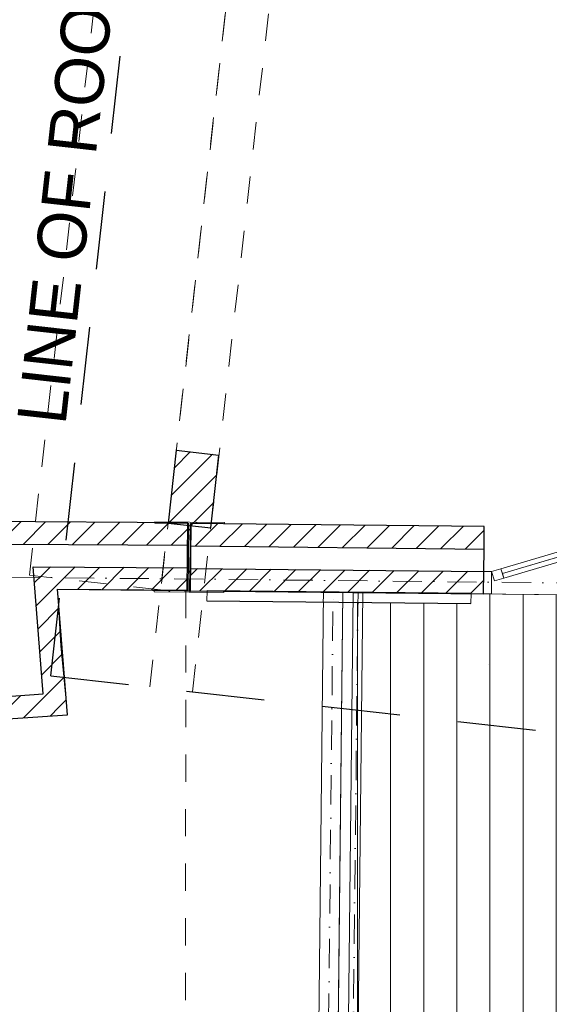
# Model space of a CAD drawing. Header units: millimetres. Extents: x -115474967 to 444143, y -74377 to 241828222.
# Tile 117 of 256: x -47292 to -44576, y 105153 to 110206. Entities that reach past the tile are written whole.
import ezdxf

# ---------------------------------------------------------------- set-up
doc = ezdxf.new("R2010")
doc.units = ezdxf.units.MM
doc.header["$MEASUREMENT"] = 0
doc.set_wipeout_variables(frame=1)
for name, pattern in [('Dashed', [280, 140, -140]), ('Dot & Dashed', [280, 150, -60, 0, -70]), ('Hidden Line', [140, 100, -40]), ('Long Dashed', [700, 400, -300]), ('Wipeout_Contour', [1000, 0, -1000])]:
    doc.linetypes.add(name, pattern=pattern)
for name, color, linetype, lineweight in [('0_Pen_No__16', 9, 'Continuous', 20), ('0_Pen_No__3', 7, 'Continuous', 15), ('0_Pen_No__6', 7, 'Continuous', 5), ('A_BEAMS_Pen_No__2', 7, 'Continuous', 20), ('A_BEAMS_Pen_No__69', 255, 'Continuous', 20), ('A_BEAMS_Pen_No__90', 255, 'Continuous', 20), ('A_COLUMNS_Pen_No__3', 7, 'Continuous', 15), ('A_FLOORS STRUCTURE_Pen_No__128', 9, 'Continuous', 0), ('A_FLOORS STRUCTURE_Pen_No__3', 7, 'Continuous', 15), ('A_SURVEY_Pen_No__6', 7, 'Continuous', 5), ('A_WALL LOAD_Pen_No__1', 7, 'Continuous', 30), ('A_WALL LOAD_Pen_No__3', 7, 'Continuous', 15), ('A_WALL LOAD_Pen_No__6', 7, 'Continuous', 5), ('BUILDING_Pen_No__2', 7, 'Continuous', 20), ('C-GRID _Pen_No__5', 7, 'Continuous', 5), ('SEWER LINE_Pen_No__1', 7, 'Continuous', 30)]:
    doc.layers.add(name, color=color, linetype=linetype, lineweight=lineweight)
for name, color, linetype in [('A_BEAMS', 7, 'Continuous'), ('A_COLUMNS', 7, 'Continuous'), ('A_FLOORS STRUCTURE', 7, 'Continuous'), ('A_WALL LOAD', 7, 'Continuous')]:
    doc.layers.add(name, color=color, linetype=linetype)
doc.layers.add('A_COLUMNS_Pen_No__7', color=7, linetype='Continuous', lineweight=5, true_color=0x3f3f3f)
doc.layers.add('A_WALL LOAD_Pen_No__7', color=7, linetype='Continuous', lineweight=5, true_color=0x3f3f3f)
doc.styles.add('GENERATED_STYLE_1', font='GOTHIC.TTF')
pattern_1 = [(45, (2e-12, 39217.5), (-63.63961, 63.63961), [])]

# ---------------------------------------------------------------- blocks, each defined once
blk = doc.blocks.new('IPE Beam 20[9]', base_point=(-45742.8, 62479.7))
at = {"layer": 'A_BEAMS_Pen_No__69', "color": 255, "linetype": 'Dot & Dashed', "lineweight": 20}
blk.add_line((-45742.8, 62479.7), (-45684.4, 68049.7), dxfattribs=at)
at = {"layer": 'A_BEAMS_Pen_No__90', "color": 255, "linetype": 'Continuous', "lineweight": 20}
for p, q in [((-45763.6, 65265.2), (-45734.4, 68050.1)), ((-45734.4, 68050.1), (-45684.4, 68049.7)), ((-45684.4, 68049.7), (-45634.4, 68049.3)), ((-45634.4, 68049.3), (-45663.6, 65264.2))]:
    blk.add_line(p, q, dxfattribs=at)
blk = doc.blocks.new('Rail Wired 02 20[48]', base_point=(-45616.1, 62604.8))
at = {"layer": '0_Pen_No__16', "color": 9, "linetype": 'Dot & Dashed', "lineweight": 20}
blk.add_line((-45616.1, 62604.8), (-45556.4, 68048.7), dxfattribs=at)
at = {"layer": '0_Pen_No__16', "color": 9, "linetype": 'Continuous', "lineweight": 20, "flags": 128}
blk.add_lwpolyline([(-45590.8, 62628.6), (-45641.4, 62581.1), (-45581.4, 68048.9), (-45531.4, 68048.5)], close=True, dxfattribs=at)
blk = doc.blocks.new('IPE Column 20[98]', base_point=(-46421.7, 68230.2))
at = {"layer": 'A_COLUMNS_Pen_No__7', "linetype": 'Continuous', "lineweight": 5, "true_color": 0x3f3f3f}
h = blk.add_hatch(dxfattribs=at)
h.set_pattern_fill('STEEL', color=250, style=0, pattern_type=2)
h.set_pattern_definition([(45, (0, 0), (-159.099, 159.099), []), (45, (-53.03, 53.03), (-159.099, 159.099), [])])
h.paths.add_polyline_path([(-46601.5, 68052.5), (-46245.5, 68048.9), (-46245.5, 68055.9), (-46420, 68057.7), (-46416.5, 68402.6), (-46242, 68400.9), (-46241.9, 68407.9), (-46597.9, 68411.5), (-46598, 68404.5), (-46423.5, 68402.7), (-46427, 68057.7), (-46601.4, 68059.5)])
at = {"layer": 'A_COLUMNS_Pen_No__3', "color": 7, "linetype": 'Continuous', "lineweight": 15}
for p, q in [((-46597.9, 68411.5), (-46598, 68404.5)), ((-46241.9, 68407.9), (-46597.9, 68411.5)), ((-46598, 68404.5), (-46423.5, 68402.7)), ((-46423.5, 68402.7), (-46427, 68057.7)), ((-46420, 68057.7), (-46416.5, 68402.6)), ((-46416.5, 68402.6), (-46242, 68400.9)), ((-46242, 68400.9), (-46241.9, 68407.9)), ((-46601.4, 68059.5), (-46601.5, 68052.5)), ((-46427, 68057.7), (-46601.4, 68059.5)), ((-46245.5, 68055.9), (-46420, 68057.7)), ((-46601.5, 68052.5), (-46245.5, 68048.9)), ((-46245.5, 68048.9), (-46245.5, 68055.9))]:
    blk.add_line(p, q, dxfattribs=at)

msp = doc.modelspace()

# ---------------------------------------------------------------- hatches: boundary and pattern name
at = {"layer": 'A_WALL LOAD_Pen_No__7', "linetype": 'Continuous', "lineweight": 5, "true_color": 0x3f3f3f}
h = msp.add_hatch(dxfattribs=at)
h.set_pattern_fill('HATCH__BRICK', color=250, style=0, pattern_type=2)
h.set_pattern_definition(pattern_1)
h.paths.add_polyline_path([(-46530.30011, 107622.54892), (-46311.66837, 107598.05104), (-46269.80758, 107971.63844), (-46488.43942, 107996.13632)])
h = msp.add_hatch(dxfattribs=at)
h.set_pattern_fill('HATCH__BRICK', color=250, style=0, pattern_type=2)
h.set_pattern_definition(pattern_1)
h.paths.add_polyline_path([(-47347.89749, 107514.55063), (-46430.6844, 107508.34907), (-46429.90687, 107623.34644), (-47472.55671, 107630.39612)])
h = msp.add_hatch(dxfattribs=at)
h.set_pattern_fill('HATCH__BRICK', color=250, style=0, pattern_type=2)
h.set_pattern_definition(pattern_1)
h.paths.add_polyline_path([(-46414.38727, 107619.9487), (-46415.59254, 107504.955), (-44910.29172, 107489.17766), (-44909.08645, 107604.17135)])
h = msp.add_hatch(dxfattribs=at)
h.set_pattern_fill('HATCH__BRICK', color=250, style=0, pattern_type=2)
h.set_pattern_definition(pattern_1)
h.paths.add_polyline_path([(-47046.90989, 106638.55203), (-47098.57905, 107282.85965), (-47223.23827, 107398.70514), (-47170.85559, 106745.50002)])
h = msp.add_hatch(dxfattribs=at)
h.set_pattern_fill('HATCH__BRICK', color=250, style=0, pattern_type=2)
h.set_pattern_definition(pattern_1)
h.paths.add_polyline_path([(-47098.57905, 107282.85965), (-46432.23947, 107278.35432), (-46431.46193, 107393.35169), (-47223.23827, 107398.70514)])
h = msp.add_hatch(dxfattribs=at)
h.set_pattern_fill('HATCH__BRICK', color=250, style=0, pattern_type=2)
h.set_pattern_definition(pattern_1)
h.paths.add_polyline_path([(-47779.25118, 106589.45065), (-47046.90989, 106638.55203), (-47170.85559, 106745.50002), (-47786.94433, 106704.19303)])

# ---------------------------------------------------------------- linework, layer by layer
at = {"layer": '0_Pen_No__3', "color": 7, "linetype": 'Dashed', "lineweight": 15}
msp.add_lwpolyline([(-36525.27003, 101710.55442), (-45605.59477, 101768.87627), (-45634.46457, 107266.75522), (-46438.93737, 107275.18423), (-46447.90154, 101122.8607), (-35771.30794, 100962.39591), (-35781.33734, 103440.06766), (-29053.84853, 103299.88155), (-29021.97294, 104109.98332), (-29260.99307, 104119.3882), (-28986.25255, 107155.38783), (-36468.04119, 107170.6798)], close=True, dxfattribs=at)
at = {"layer": '0_Pen_No__6', "color": 7, "linetype": 'Dashed', "lineweight": 5}
msp.add_lwpolyline([(-46568.76392, 107279.27741), (-47242.04645, 107354.71917), (-46050.33193, 117821.62722), (-45395.8362, 117747.10932)], close=True, dxfattribs=at)
at = {"layer": 'A_WALL LOAD_Pen_No__1', "color": 7, "linetype": 'Continuous', "lineweight": 30}
for p, q in [((-46488.43939, 107996.13632), (-46269.80761, 107971.63848)), ((-46488.43939, 107996.13632), (-46269.80761, 107971.63848)), ((-44910.29177, 107489.17762), (-44909.0865, 107604.1713)), ((-44910.29177, 107489.17762), (-44909.0865, 107604.1713)), ((-47347.89749, 107514.55063), (-46430.6844, 107508.34907)), ((-46415.59254, 107504.95499), (-44910.29184, 107489.17757)), ((-44911.49705, 107374.18393), (-44910.29177, 107489.17762)), ((-44911.49705, 107374.18393), (-44910.29177, 107489.17762)), ((-47170.85559, 106745.50002), (-47223.23827, 107398.70514)), ((-47223.23827, 107398.70514), (-46431.46193, 107393.35169)), ((-46416.79782, 107389.96132), (-44911.497, 107374.18391)), ((-47786.94433, 106704.19303), (-47170.85559, 106745.50002))]:
    msp.add_line(p, q, dxfattribs=at)
for points in [[(-46488.43939, 107996.13631), (-46530.30011, 107622.54888)], [(-46311.66833, 107598.05104), (-46269.80761, 107971.63847)], [(-46429.90687, 107623.34644), (-47472.55671, 107630.39612)], [(-46530.30011, 107622.54888), (-46311.66833, 107598.05104)], [(-46432.23947, 107278.35432), (-46429.90687, 107623.34644)], [(-46414.38727, 107619.94871), (-46418.00309, 107274.96765)], [(-44909.08645, 107604.1713), (-46414.38727, 107619.94871)], [(-47046.90989, 106638.55203), (-47098.57905, 107282.85965)], [(-47098.57905, 107282.85965), (-46432.23947, 107278.35432)], [(-46330.92717, 107274.27503), (-46331.43687, 107224.27763)], [(-57982.83213, 105905.32982), (-47046.90989, 106638.55203)]]:
    msp.add_lwpolyline(points, dxfattribs=at)
at = {"layer": 'A_WALL LOAD_Pen_No__3', "color": 7, "linetype": 'Hidden Line', "lineweight": 15}
msp.add_lwpolyline([(-46330.92717, 107274.27503), (-46331.43687, 107224.27763)], dxfattribs=at)
msp.add_lwpolyline([(-46330.92717, 107274.27503), (-46331.43687, 107224.27763)], dxfattribs=at)
msp.add_lwpolyline([(-46330.92717, 107274.27503), (-46331.43687, 107224.27763)], dxfattribs=at)
msp.add_lwpolyline([(-46330.92717, 107274.27503), (-46331.43687, 107224.27763)], dxfattribs=at)
at = {"layer": 'A_WALL LOAD_Pen_No__6', "color": 7, "linetype": 'Continuous', "lineweight": 5}
for p, q in [((-43509.82808, 107751.16513), (-44816.45702, 107363.99979)), ((-44871.49924, 107373.76471), (-44911.49705, 107374.18393)), ((-44823.5595, 107387.96966), (-44871.49924, 107373.76471)), ((-44871.49924, 107373.76471), (-44857.29429, 107325.82496)), ((-44809.35454, 107340.02992), (-44823.5595, 107387.96966)), ((-44857.29429, 107325.82496), (-44809.35454, 107340.02992))]:
    msp.add_line(p, q, dxfattribs=at)
for points in [[(-43516.93056, 107775.135), (-44823.5595, 107387.96966), (-44816.45702, 107363.99979), (-43509.82808, 107751.16513)], [(-43509.82808, 107751.16513), (-44816.45702, 107363.99979), (-44809.35454, 107340.02992), (-43502.7256, 107727.19525)]]:
    msp.add_lwpolyline(points, close=True, dxfattribs=at)
at = {"layer": 'BUILDING_Pen_No__2', "color": 7, "linetype": 'Continuous', "lineweight": 20}
for p, q in [((-47098.45429, 107282.09962), (-47080.7095, 106993.00015)), ((-47046.9099, 106638.55202), (-47080.7095, 106993.00015)), ((-54986.30016, 106103.3174), (-47046.9099, 106638.55202))]:
    msp.add_line(p, q, dxfattribs=at)
at = {"layer": 'SEWER LINE_Pen_No__1', "color": 7, "linetype": 'Long Dashed', "lineweight": 30}
msp.add_arc((-47131.57159, 106839.1175), 0.5, 173.60663677, 263.60663677, dxfattribs=at)

# ---------------------------------------------------------------- texts
at = {"layer": 'A_SURVEY_Pen_No__6', "color": 7, "linetype": 'Continuous', "lineweight": 5, "insert": (-46978.97433, 109926.10543), "char_height": 250, "attachment_point": 5, "rotation": 83.60663677, "style": 'GENERATED_STYLE_1'}
msp.add_mtext('\\A1;{\\pqc;\\fCentury Gothic|b0|i0|c0|p34;LINE OF ROOF ABOVE}', dxfattribs=at)

# ---------------------------------------------------------------- next in the draw order: wipeouts: each hides what was drawn before it
at = {"color": 254, "linetype": 'Wipeout_Contour', "lineweight": 0, "ltscale": 308883.85983}
msp.add_wipeout([(-36468.04119, 107170.67977), (-45634.46457, 107266.75522), (-45692.31803, 101747.03493), (-36525.27012, 101710.55447)], dxfattribs=at).dxf.layer = 'A_FLOORS STRUCTURE'

# ---------------------------------------------------------------- next in the draw order: hatches: boundary and pattern name
at = {"layer": 'A_FLOORS STRUCTURE_Pen_No__128', "linetype": 'Continuous', "lineweight": 0}
h = msp.add_hatch(dxfattribs=at)
h.set_pattern_fill('PATTERN__DECK_II', color=9, style=0, pattern_type=2)
h.set_pattern_definition([(90, (2e-12, 39217.5), (-170, 0), [])])
h.paths.add_polyline_path([(-36468.04119, 107170.67977), (-45634.46457, 107266.75522), (-45692.31803, 101747.03493), (-36525.27012, 101710.55447)])
at = {"layer": 'A_WALL LOAD_Pen_No__7', "linetype": 'Continuous', "lineweight": 5, "true_color": 0x3f3f3f}
h = msp.add_hatch(dxfattribs=at)
h.set_pattern_fill('HATCH__BRICK', color=250, style=0, pattern_type=2)
h.set_pattern_definition(pattern_1)
h.paths.add_polyline_path([(-46331.43687, 107224.27763), (-44977.27831, 107210.47258), (-44976.76861, 107260.46998), (-46330.92717, 107274.27503)])

# ---------------------------------------------------------------- next in the draw order: linework, layer by layer
at = {"layer": 'A_FLOORS STRUCTURE_Pen_No__3', "color": 7, "linetype": 'Continuous', "lineweight": 15}
msp.add_lwpolyline([(-36468.04119, 107170.67977), (-45634.46457, 107266.75522), (-45692.31803, 101747.03493), (-36525.27012, 101710.55447)], close=True, dxfattribs=at)
at = {"layer": 'A_WALL LOAD_Pen_No__1', "color": 7, "linetype": 'Continuous', "lineweight": 30}
msp.add_line((-44912.70232, 107259.19025), (-44911.49705, 107374.18393), dxfattribs=at)
msp.add_line((-44912.70232, 107259.19025), (-44911.49705, 107374.18393), dxfattribs=at)
msp.add_line((-44912.70232, 107259.19025), (-44911.49705, 107374.18393), dxfattribs=at)
for points in [[(-44976.76861, 107260.46998), (-46330.92717, 107274.27503)], [(-46331.43687, 107224.27763), (-44977.27831, 107210.47258)], [(-44977.27831, 107210.47258), (-44976.76861, 107260.46998)]]:
    msp.add_lwpolyline(points, dxfattribs=at)
at = {"layer": 'A_WALL LOAD_Pen_No__3', "color": 7, "linetype": 'Hidden Line', "lineweight": 15}
for points in [[(-44976.76861, 107260.46998), (-46330.92717, 107274.27503)], [(-44976.76861, 107260.46998), (-46330.92717, 107274.27503)], [(-44976.76861, 107260.46998), (-46330.92717, 107274.27503)], [(-44976.76861, 107260.46998), (-46330.92717, 107274.27503)], [(-46331.43687, 107224.27763), (-44977.27831, 107210.47258)], [(-46331.43687, 107224.27763), (-44977.27831, 107210.47258)], [(-46331.43687, 107224.27763), (-44977.27831, 107210.47258)], [(-46331.43687, 107224.27763), (-44977.27831, 107210.47258)], [(-44977.27831, 107210.47258), (-44976.76861, 107260.46998)], [(-44977.27831, 107210.47258), (-44976.76861, 107260.46998)], [(-44977.27831, 107210.47258), (-44976.76861, 107260.46998)], [(-44977.27831, 107210.47258), (-44976.76861, 107260.46998)]]:
    msp.add_lwpolyline(points, dxfattribs=at)
at = {"layer": 'A_WALL LOAD_Pen_No__6', "color": 7, "linetype": 'Continuous', "lineweight": 5}
for p, q in [((-44911.49705, 107374.18393), (-44912.70232, 107259.19025)), ((-44872.70452, 107258.77102), (-44871.49924, 107373.76471)), ((-44912.70232, 107259.19025), (-44872.70452, 107258.77102))]:
    msp.add_line(p, q, dxfattribs=at)
at = {"layer": 'C-GRID _Pen_No__5', "color": 7, "linetype": 'Dot & Dashed', "lineweight": 5}
msp.add_line((-44886.25148, 106894.33218), (-44886.25348, 106894.33205), dxfattribs=at)
at = {"layer": 'SEWER LINE_Pen_No__1', "color": 7, "linetype": 'Long Dashed', "lineweight": 30}
msp.add_line((-47131.62726, 106838.6206), (-16226.54294, 103375.6848), dxfattribs=at)

# ---------------------------------------------------------------- next in the draw order: wipeouts: each hides what was drawn before it
at = {"color": 254, "linetype": 'Wipeout_Contour', "lineweight": 0, "ltscale": 327707.012926}
msp.add_wipeout([(-46331.43687, 107224.27763), (-44977.27831, 107210.47258), (-44976.76861, 107260.46998), (-46330.92717, 107274.27503)], dxfattribs=at).dxf.layer = 'A_WALL LOAD'

# ---------------------------------------------------------------- next in the draw order: linework, layer by layer
at = {"layer": 'A_WALL LOAD_Pen_No__3', "color": 7, "linetype": 'Continuous', "lineweight": 15}
for points in [[(-46330.92717, 107274.27503), (-46331.43687, 107224.27763)], [(-44976.76861, 107260.46998), (-46330.92717, 107274.27503)], [(-46331.43687, 107224.27763), (-44977.27831, 107210.47258)], [(-44977.27831, 107210.47258), (-44976.76861, 107260.46998)]]:
    msp.add_lwpolyline(points, dxfattribs=at)

# ---------------------------------------------------------------- next in the draw order: wipeouts: each hides what was drawn before it
at = {"color": 254, "linetype": 'Wipeout_Contour', "lineweight": 0, "ltscale": 327707.012926}
msp.add_wipeout([(-46331.43687, 107224.27763), (-44977.27831, 107210.47258), (-44976.76861, 107260.46998), (-46330.92717, 107274.27503)], dxfattribs=at).dxf.layer = 'A_WALL LOAD'

# ---------------------------------------------------------------- next in the draw order: hatches: boundary and pattern name
at = {"layer": 'A_WALL LOAD_Pen_No__7', "linetype": 'Continuous', "lineweight": 5, "true_color": 0x3f3f3f}
h = msp.add_hatch(dxfattribs=at)
h.set_pattern_fill('HATCH__BRICK', color=250, style=0, pattern_type=2)
h.set_pattern_definition(pattern_1)
h.paths.add_polyline_path([(-46416.79782, 107389.96128), (-46418.00309, 107274.9677), (-44912.70227, 107259.19024), (-44911.497, 107374.18394)])

# ---------------------------------------------------------------- next in the draw order: linework, layer by layer
at = {"layer": 'A_BEAMS_Pen_No__2', "color": 7, "linetype": 'Dashed', "lineweight": 20}
for p, q in [((-46624.50689, 106781.79742), (-45837.34443, 113806.8547)), ((-46405.87511, 106757.29958), (-45618.71264, 113782.35686))]:
    msp.add_line(p, q, dxfattribs=at)
at = {"layer": 'A_WALL LOAD_Pen_No__1', "color": 7, "linetype": 'Continuous', "lineweight": 30}
msp.add_lwpolyline([(-46418.00309, 107274.96765), (-44912.70228, 107259.19025)], dxfattribs=at)
at = {"layer": 'A_WALL LOAD_Pen_No__3', "color": 7, "linetype": 'Continuous', "lineweight": 15}
for points in [[(-46330.92717, 107274.27503), (-46331.43687, 107224.27763)], [(-44976.76861, 107260.46998), (-46330.92717, 107274.27503)], [(-46331.43687, 107224.27763), (-44977.27831, 107210.47258)], [(-44977.27831, 107210.47258), (-44976.76861, 107260.46998)]]:
    msp.add_lwpolyline(points, dxfattribs=at)
at = {"layer": 'BUILDING_Pen_No__2', "color": 7, "linetype": 'Continuous', "lineweight": 20}
for p, q in [((-45634.46457, 107266.75521), (-47098.45429, 107282.09962)), ((-45692.31804, 101747.035), (-45634.46457, 107266.75521)), ((-27013.33954, 107071.58288), (-45634.46457, 107266.75521))]:
    msp.add_line(p, q, dxfattribs=at)
at = {"layer": 'C-GRID _Pen_No__5', "color": 7, "linetype": 'Dot & Dashed', "lineweight": 5}
msp.add_line((-48459.48137, 107356.3048), (-17085.10287, 107033.09251), dxfattribs=at)
at = {"layer": 'SEWER LINE_Pen_No__1', "color": 7, "linetype": 'Long Dashed', "lineweight": 30}
msp.add_line((-47132.06848, 106839.17317), (-45719.14927, 119448.81708), dxfattribs=at)

# ---------------------------------------------------------------- next in the draw order: block references
at = {"color": 9, "linetype": 'Continuous', "lineweight": 20}
msp.add_blockref('Rail Wired 02 20[48]', (-45616.10507, 101822.32865), dxfattribs=at)
at = {"layer": 'A_BEAMS', "color": 7, "linetype": 'Continuous', "lineweight": 5}
msp.add_blockref('IPE Beam 20[9]', (-45742.84342, 101697.23709), dxfattribs=at)
at = {"layer": 'A_COLUMNS', "color": 7, "linetype": 'Continuous', "lineweight": 5}
msp.add_blockref('IPE Column 20[98]', (-46421.7068, 107447.67741), dxfattribs=at)

doc.saveas('drawing.dxf')
